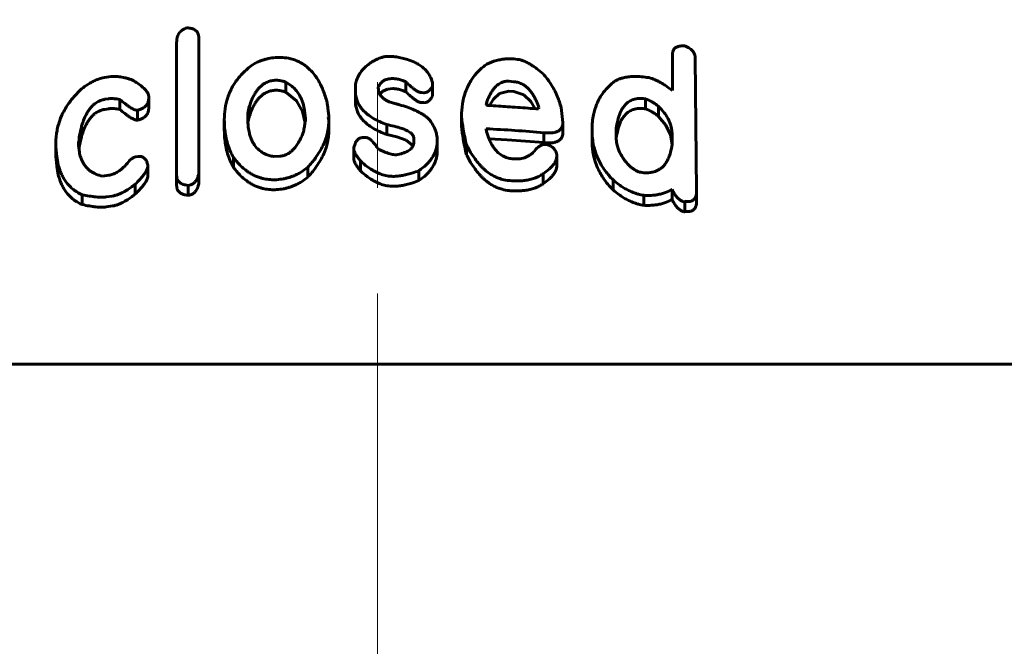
# Model space of a CAD drawing. Header units: millimetres. Extents: x -231 to 461, y -114 to 116.
# Tile 5 of 16: x -5.08 to 8.89, y 98.5 to 107.38. Entities that reach past the tile are written whole.
import ezdxf

# ---------------------------------------------------------------- set-up
doc = ezdxf.new("R2010")
doc.units = ezdxf.units.MM
doc.linetypes.add('K5LT_AXLED', pattern=[12, 7.5, -1.5, 1.5, -1.5])
doc.linetypes.add('K5LT_BASIC', pattern=[0])
doc.layers.add('Системный слой (1)', color=7, linetype='Continuous', true_color=0x6c6c6c)

# ---------------------------------------------------------------- blocks, each defined once
blk = doc.blocks.new('U1')
at = {"layer": 'Системный слой (1)', "color": 150, "linetype": 'K5LT_BASIC', "lineweight": 60, "true_color": 0x0080ff}
for p, q in [((0.033, 106.327), (0.077, 106.372)), ((0.077, 106.372), (0.143, 106.4)), ((0.143, 106.4), (0.22, 106.407))]:
    blk.add_line(p, q, dxfattribs=at)
blk = doc.blocks.new('U3')
at = {"layer": 'Системный слой (1)', "color": 150, "linetype": 'K5LT_BASIC', "lineweight": 60, "true_color": 0x0080ff}
for p, q in [((4.093, 105.888), (3.987, 106.012)), ((4.157, 105.752), (4.093, 105.888)), ((4.179, 105.614), (4.157, 105.752))]:
    blk.add_line(p, q, dxfattribs=at)
blk = doc.blocks.new('U4')
at = {"layer": 'Системный слой (1)', "color": 150, "linetype": 'K5LT_BASIC', "lineweight": 60, "true_color": 0x0080ff}
for p, q in [((1.733, 106.338), (1.647, 106.258)), ((1.864, 106.37), (1.733, 106.338)), ((1.647, 106.258), (1.589, 106.166))]:
    blk.add_line(p, q, dxfattribs=at)
blk = doc.blocks.new('U6')
at = {"layer": 'Системный слой (1)', "color": 150, "linetype": 'K5LT_BASIC', "lineweight": 60, "true_color": 0x0080ff}
for p, q in [((0.132, 105.755), (0.274, 105.723)), ((0.274, 105.723), (0.407, 105.676)), ((0.407, 105.676), (0.505, 105.598))]:
    blk.add_line(p, q, dxfattribs=at)
blk = doc.blocks.new('U8')
at = {"layer": 'Системный слой (1)', "color": 150, "linetype": 'K5LT_BASIC', "lineweight": 60, "true_color": 0x0080ff}
for p, q in [((3.387, 105.707), (3.386, 105.694)), ((3.388, 105.72), (3.387, 105.707)), ((3.393, 105.732), (3.388, 105.72))]:
    blk.add_line(p, q, dxfattribs=at)
blk = doc.blocks.new('U10')
at = {"layer": 'Системный слой (1)', "color": 150, "linetype": 'K5LT_BASIC', "lineweight": 60, "true_color": 0x0080ff}
for p, q in [((2.076, 106.317), (1.933, 106.364)), ((2.174, 106.226), (2.076, 106.317)), ((2.238, 106.122), (2.174, 106.226))]:
    blk.add_line(p, q, dxfattribs=at)
blk = doc.blocks.new('U15')
at = {"layer": 'Системный слой (1)', "color": 150, "linetype": 'K5LT_BASIC', "lineweight": 60, "true_color": 0x0080ff}
for p, q in [((-1.833, 105.949), (-1.838, 105.913)), ((-1.826, 105.984), (-1.833, 105.949)), ((-1.816, 106.019), (-1.826, 105.984))]:
    blk.add_line(p, q, dxfattribs=at)
blk = doc.blocks.new('U18')
at = {"layer": 'Системный слой (1)', "color": 150, "linetype": 'K5LT_BASIC', "lineweight": 60, "true_color": 0x0080ff}
for p, q in [((-1.151, 106.235), (-1.301, 106.358)), ((-1.066, 106.083), (-1.151, 106.235)), ((-1.028, 105.92), (-1.066, 106.083))]:
    blk.add_line(p, q, dxfattribs=at)
blk = doc.blocks.new('U19')
at = {"layer": 'Системный слой (1)', "color": 150, "linetype": 'K5LT_BASIC', "lineweight": 60, "true_color": 0x0080ff}
for p, q in [((1.842, 105.679), (1.583, 105.694)), ((2.101, 105.661), (1.842, 105.679)), ((2.36, 105.641), (2.101, 105.661))]:
    blk.add_line(p, q, dxfattribs=at)

msp = doc.modelspace()

# ---------------------------------------------------------------- linework, layer by layer
at = {"layer": 'Системный слой (1)', "color": 30, "linetype": 'K5LT_AXLED', "lineweight": 18, "true_color": 0xff8000}
msp.add_line((0, 115.5), (0, 81.5), dxfattribs=at)
at = {"layer": 'Системный слой (1)', "color": 150, "linetype": 'K5LT_BASIC', "lineweight": 60, "true_color": 0x0080ff}
for p, q in [((-2.849, 105.181), (-2.849, 107.06)), ((-2.535, 107.123), (-2.535, 105.199)), ((4.187, 106.394), (4.187, 106.901)), ((1.933, 106.827), (1.986, 106.822)), ((4.509, 106.84), (4.528, 104.96)), ((-3.874, 106.563), (-3.779, 106.579)), ((-1.301, 106.358), (-1.301, 106.499)), ((-0.313, 106.374), (-0.313, 106.47)), ((0.403, 106.362), (0.403, 106.503)), ((0.779, 106.494), (0.779, 106.441)), ((1.864, 106.511), (1.933, 106.505)), ((-0.313, 106.233), (-0.313, 106.374)), ((0.012, 106.427), (0.012, 106.411)), ((0.656, 106.349), (0.63, 106.35)), ((0.779, 106.3), (0.779, 106.441)), ((1.864, 106.37), (1.933, 106.364)), ((4.179, 106.378), (4.187, 106.394)), ((-3.813, 106.263), (-3.866, 106.255)), ((-3.656, 106.112), (-3.656, 106.254)), ((-3.246, 106.295), (-3.246, 106.269)), ((-3.246, 106.127), (-3.246, 106.269)), ((0.656, 106.208), (0.63, 106.208)), ((1.541, 106.178), (1.549, 106.22)), ((1.549, 106.173), (1.549, 106.22)), ((3.803, 106.12), (3.803, 106.262)), ((-3.813, 106.122), (-3.866, 106.113)), ((-3.403, 105.96), (-3.403, 106.101)), ((-1.816, 106.019), (-1.816, 106.16)), ((2.29, 106.134), (2.282, 106.119)), ((2.604, 106.139), (2.631, 105.927)), ((3.987, 106.012), (3.987, 106.153)), ((-2.173, 105.824), (-2.173, 105.966)), ((-1.841, 105.993), (-1.841, 105.993)), ((-0.699, 106.001), (-0.69, 105.958)), ((-0.69, 105.958), (-0.69, 106.009)), ((-0.69, 105.817), (-0.69, 105.958)), ((0.132, 105.755), (0.132, 105.896)), ((1.192, 105.873), (1.192, 106.014)), ((2.631, 105.786), (2.631, 105.927)), ((1.541, 105.838), (1.541, 105.83)), ((2.36, 105.641), (2.36, 105.782)), ((3.044, 105.808), (3.044, 105.834)), ((3.044, 105.667), (3.044, 105.808)), ((3.385, 105.729), (3.385, 105.779)), ((3.393, 105.732), (3.393, 105.873)), ((4.179, 105.751), (4.179, 105.614)), ((-4.562, 105.494), (-4.562, 105.635)), ((-4.24, 105.641), (-4.24, 105.641)), ((-4.232, 105.571), (-4.232, 105.713)), ((-0.207, 105.712), (-0.164, 105.713)), ((0.516, 105.655), (0.516, 105.699)), ((0.848, 105.531), (0.848, 105.672)), ((1.262, 105.47), (1.262, 105.611)), ((2.37, 105.615), (2.413, 105.611)), ((3.385, 105.729), (3.385, 105.729)), ((-0.337, 105.421), (-0.337, 105.562)), ((2.543, 105.468), (2.543, 105.451)), ((-3.43, 105.441), (-3.395, 105.446)), ((-2.042, 105.289), (-2.042, 105.43)), ((-1.387, 105.449), (-1.475, 105.444)), ((-0.241, 105.24), (-0.241, 105.381)), ((2.543, 105.31), (2.543, 105.451)), ((-3.256, 105.175), (-3.256, 105.317)), ((-2.535, 105.057), (-2.535, 105.199)), ((-0.987, 105.152), (-0.987, 105.293)), ((0.587, 105.102), (0.587, 105.243)), ((2.351, 105.059), (2.351, 105.2)), ((-3.901, 105.165), (-3.813, 105.179)), ((-3.438, 104.91), (-3.438, 105.051)), ((-2.849, 105.04), (-2.849, 105.181)), ((3.342, 104.971), (3.342, 105.112)), ((-2.684, 104.894), (-2.684, 105.035)), ((4.179, 104.837), (4.179, 104.978)), ((4.528, 104.819), (4.528, 104.96)), ((-4.189, 104.762), (-4.189, 104.903)), ((-3.76, 104.884), (-3.848, 104.871)), ((3.777, 104.753), (3.777, 104.895)), ((4.362, 104.667), (4.362, 104.809)), ((-3.76, 104.743), (-3.848, 104.73)), ((-27.5, 102.5), (27.5, 102.5))]:
    msp.add_line(p, q, dxfattribs=at)
msp.add_arc((-4.543, 105.571), 0.311, 353.6471, 359.9964, dxfattribs=at)
for points, knots in [([(-2.7, 107.268), (-2.712, 107.265), (-2.729, 107.259), (-2.75, 107.249), (-2.768, 107.239), (-2.788, 107.223), (-2.809, 107.202), (-2.825, 107.175), (-2.837, 107.148), (-2.843, 107.124), (-2.848, 107.094), (-2.849, 107.074), (-2.849, 107.06)], [0, 0, 0, 0, 1.358897, 2.023749, 2.839894, 3.882622, 5.223402, 6.817403, 8.322351, 9.666934, 10.756035, 13, 13, 13, 13]), ([(-2.535, 107.123), (-2.535, 107.136), (-2.537, 107.155), (-2.544, 107.181), (-2.553, 107.202), (-2.568, 107.223), (-2.59, 107.241), (-2.617, 107.254), (-2.653, 107.264), (-2.681, 107.267), (-2.7, 107.268)], [0, 0, 0, 0, 2.005634, 2.963157, 4.094934, 5.34861, 6.666509, 7.845809, 8.939602, 11, 11, 11, 11]), ([(4.362, 107.013), (4.349, 107.014), (4.326, 107.014), (4.294, 107.011), (4.267, 107.006), (4.244, 106.997), (4.225, 106.986), (4.212, 106.974), (4.201, 106.959), (4.193, 106.943), (4.188, 106.923), (4.187, 106.909), (4.187, 106.901)], [0, 0, 0, 0, 1.845736, 3.106003, 4.502726, 5.793369, 6.926838, 7.979509, 9.03164, 10.226121, 11.334464, 13, 13, 13, 13]), ([(4.509, 106.84), (4.509, 106.854), (4.507, 106.876), (4.497, 106.901), (4.488, 106.917), (4.477, 106.934), (4.459, 106.955), (4.422, 106.984), (4.387, 107.002), (4.362, 107.013)], [0, 0, 0, 0, 2.115043, 3.160428, 3.727427, 4.586807, 5.750471, 7.114526, 10, 10, 10, 10]), ([(0.228, 106.863), (0.212, 106.864), (0.187, 106.864), (0.155, 106.864), (0.133, 106.863), (0.108, 106.86), (0.091, 106.858), (0.081, 106.856)], [0, 0, 0, 0, 2.693076, 3.905545, 5.206207, 6.35157, 8, 8, 8, 8]), ([(0.779, 106.494), (0.772, 106.525), (0.753, 106.575), (0.715, 106.634), (0.678, 106.677), (0.635, 106.715), (0.582, 106.751), (0.513, 106.787), (0.411, 106.826), (0.309, 106.85), (0.241, 106.861), (0.228, 106.863)], [0, 0, 0, 0, 1.947059, 3.237595, 4.027943, 5.119801, 6.258666, 7.260794, 8.903402, 11.39347, 12, 12, 12, 12]), ([(-1.771, 106.746), (-1.823, 106.707), (-1.901, 106.64), (-1.976, 106.553), (-2.022, 106.49), (-2.059, 106.43), (-2.095, 106.358), (-2.155, 106.202), (-2.173, 106.07), (-2.173, 105.966)], [0, 0, 0, 0, 1.852839, 3.023743, 3.56165, 4.326802, 5.306302, 6.256576, 10, 10, 10, 10]), ([(-1.449, 106.847), (-1.481, 106.845), (-1.528, 106.838), (-1.59, 106.823), (-1.669, 106.798), (-1.729, 106.77), (-1.771, 106.746)], [0, 0, 0, 0, 1.939784, 2.830615, 3.848867, 7, 7, 7, 7]), ([(-0.716, 106.218), (-0.732, 106.275), (-0.759, 106.359), (-0.811, 106.472), (-0.855, 106.549), (-0.909, 106.625), (-0.968, 106.688), (-1.03, 106.739), (-1.084, 106.773), (-1.135, 106.798), (-1.194, 106.821), (-1.273, 106.841), (-1.361, 106.85), (-1.423, 106.849), (-1.449, 106.847)], [0, 0, 0, 0, 2.927225, 4.263986, 5.891371, 7.066975, 8.556075, 9.662103, 10.44288, 11.114566, 11.892716, 12.82025, 14.107549, 15, 15, 15, 15]), ([(-0.129, 106.75), (-0.153, 106.732), (-0.189, 106.701), (-0.226, 106.659), (-0.25, 106.624), (-0.272, 106.587), (-0.295, 106.536), (-0.307, 106.495), (-0.313, 106.47)], [0, 0, 0, 0, 2.101455, 3.404582, 4.306974, 5.452164, 6.809907, 9, 9, 9, 9]), ([(0.081, 106.856), (0.056, 106.848), (0.015, 106.833), (-0.038, 106.808), (-0.085, 106.782), (-0.114, 106.762), (-0.129, 106.75)], [0, 0, 0, 0, 2.217258, 3.718808, 5.158057, 7, 7, 7, 7]), ([(1.523, 106.735), (1.479, 106.7), (1.406, 106.632), (1.331, 106.532), (1.29, 106.457), (1.24, 106.349), (1.201, 106.206), (1.192, 106.073), (1.192, 106.014)], [0, 0, 0, 0, 1.63906, 3.023557, 3.953291, 4.420922, 6.976089, 9, 9, 9, 9]), ([(1.933, 106.827), (1.901, 106.829), (1.851, 106.83), (1.781, 106.825), (1.719, 106.814), (1.627, 106.789), (1.563, 106.758), (1.523, 106.735)], [0, 0, 0, 0, 1.745229, 2.634319, 3.806046, 5.168928, 8, 8, 8, 8]), ([(2.351, 106.616), (2.321, 106.641), (2.274, 106.679), (2.21, 106.725), (2.17, 106.75), (2.137, 106.769), (2.109, 106.784), (2.073, 106.8), (2.033, 106.815), (2.001, 106.821), (1.986, 106.822)], [0, 0, 0, 0, 3.256215, 4.944034, 6.257283, 6.991767, 7.882063, 8.665154, 9.943739, 11, 11, 11, 11]), ([(2.604, 106.139), (2.591, 106.192), (2.563, 106.277), (2.509, 106.39), (2.446, 106.497), (2.39, 106.571), (2.351, 106.616)], [0, 0, 0, 0, 2.266201, 3.597609, 4.876693, 7, 7, 7, 7]), ([(-3.874, 106.563), (-3.902, 106.559), (-3.953, 106.546), (-4.009, 106.522), (-4.06, 106.497), (-4.121, 106.461), (-4.169, 106.426), (-4.197, 106.404)], [0, 0, 0, 0, 1.761515, 3.275762, 3.914316, 5.538419, 8, 8, 8, 8]), ([(-3.456, 106.516), (-3.482, 106.529), (-3.523, 106.545), (-3.581, 106.561), (-3.637, 106.573), (-3.702, 106.58), (-3.754, 106.58), (-3.779, 106.579)], [0, 0, 0, 0, 2.276212, 3.385465, 4.427765, 6.326566, 8, 8, 8, 8]), ([(-3.246, 106.295), (-3.246, 106.308), (-3.253, 106.335), (-3.274, 106.37), (-3.3, 106.4), (-3.336, 106.434), (-3.387, 106.473), (-3.432, 106.502), (-3.456, 106.516)], [0, 0, 0, 0, 1.243393, 2.649303, 3.71506, 4.731905, 6.811683, 9, 9, 9, 9]), ([(-1.457, 106.525), (-1.477, 106.524), (-1.508, 106.519), (-1.548, 106.507), (-1.58, 106.493), (-1.614, 106.474), (-1.65, 106.446), (-1.684, 106.413), (-1.719, 106.368), (-1.752, 106.316), (-1.787, 106.244), (-1.806, 106.191), (-1.816, 106.16)], [0, 0, 0, 0, 1.194455, 1.834319, 2.532417, 3.363435, 4.398546, 5.577266, 6.744721, 8.54203, 10.325285, 13, 13, 13, 13]), ([(-1.301, 106.499), (-1.317, 106.505), (-1.344, 106.513), (-1.396, 106.524), (-1.432, 106.526), (-1.457, 106.525)], [0, 0, 0, 0, 1.975482, 3.278358, 6, 6, 6, 6]), ([(-1.022, 105.946), (-1.022, 105.998), (-1.028, 106.083), (-1.049, 106.178), (-1.07, 106.237), (-1.089, 106.281), (-1.118, 106.334), (-1.158, 106.388), (-1.219, 106.448), (-1.27, 106.482), (-1.301, 106.499)], [0, 0, 0, 0, 2.819732, 4.525677, 5.216055, 6.116585, 6.989777, 8.283507, 9.474028, 11, 11, 11, 11]), ([(0.012, 106.427), (0.02, 106.449), (0.035, 106.477), (0.064, 106.503), (0.08, 106.515), (0.098, 106.526), (0.121, 106.535), (0.148, 106.543), (0.182, 106.548), (0.207, 106.549), (0.22, 106.549)], [0, 0, 0, 0, 3.623495, 4.522698, 5.291608, 6.204014, 7.199877, 8.171581, 9.534701, 11, 11, 11, 11]), ([(0.22, 106.549), (0.237, 106.549), (0.263, 106.547), (0.299, 106.54), (0.327, 106.533), (0.363, 106.521), (0.388, 106.511), (0.403, 106.503)], [0, 0, 0, 0, 2.119986, 3.146264, 4.471427, 5.776203, 8, 8, 8, 8]), ([(0.403, 106.503), (0.424, 106.483), (0.455, 106.454), (0.498, 106.417), (0.524, 106.397), (0.547, 106.382), (0.564, 106.372), (0.583, 106.362), (0.606, 106.353), (0.622, 106.35), (0.63, 106.35)], [0, 0, 0, 0, 3.798215, 5.218938, 6.867025, 7.800981, 8.392408, 9.223598, 10.198028, 11, 11, 11, 11]), ([(1.864, 106.511), (1.853, 106.512), (1.836, 106.512), (1.814, 106.51), (1.795, 106.506), (1.773, 106.499), (1.747, 106.488), (1.718, 106.471), (1.69, 106.448), (1.662, 106.419), (1.634, 106.383), (1.603, 106.335), (1.575, 106.28), (1.557, 106.239), (1.549, 106.22)], [0, 0, 0, 0, 0.873735, 1.287526, 1.797279, 2.430592, 3.237186, 4.279882, 5.490803, 6.7267, 8.331166, 10.161004, 12.720178, 15, 15, 15, 15]), ([(2.29, 106.134), (2.28, 106.166), (2.262, 106.214), (2.233, 106.276), (2.206, 106.324), (2.179, 106.363), (2.148, 106.399), (2.117, 106.429), (2.081, 106.456), (2.047, 106.475), (2.016, 106.488), (1.978, 106.5), (1.95, 106.504), (1.933, 106.505)], [0, 0, 0, 0, 2.889428, 4.366691, 5.821064, 7.400129, 8.219183, 9.514937, 10.675709, 11.429933, 12.235722, 12.888578, 14, 14, 14, 14]), ([(3.359, 106.508), (3.314, 106.473), (3.249, 106.411), (3.178, 106.317), (3.136, 106.245), (3.095, 106.153), (3.055, 106.021), (3.044, 105.902), (3.044, 105.834)], [0, 0, 0, 0, 1.794439, 2.945895, 4.022948, 4.684904, 6.528682, 9, 9, 9, 9]), ([(3.848, 106.563), (3.814, 106.568), (3.75, 106.577), (3.679, 106.58), (3.617, 106.579), (3.559, 106.575), (3.492, 106.563), (3.442, 106.548), (3.399, 106.53), (3.374, 106.517), (3.359, 106.508)], [0, 0, 0, 0, 2.186227, 3.980187, 4.513401, 6.143444, 7.708086, 8.941373, 9.693252, 11, 11, 11, 11]), ([(4.179, 106.378), (4.148, 106.405), (4.1, 106.443), (4.031, 106.485), (3.984, 106.51), (3.925, 106.538), (3.88, 106.554), (3.848, 106.563)], [0, 0, 0, 0, 2.751375, 4.015403, 5.126022, 6.04958, 8, 8, 8, 8]), ([(-4.197, 106.404), (-4.232, 106.372), (-4.301, 106.302), (-4.381, 106.2), (-4.441, 106.104), (-4.49, 106.006), (-4.525, 105.909), (-4.555, 105.78), (-4.562, 105.695), (-4.562, 105.635)], [0, 0, 0, 0, 1.424192, 3.039196, 4.133439, 5.192268, 6.789675, 7.763975, 10, 10, 10, 10]), ([(-1.457, 106.383), (-1.477, 106.382), (-1.508, 106.377), (-1.548, 106.365), (-1.58, 106.352), (-1.614, 106.332), (-1.65, 106.305), (-1.684, 106.271), (-1.719, 106.227), (-1.752, 106.174), (-1.787, 106.102), (-1.806, 106.05), (-1.816, 106.019)], [0, 0, 0, 0, 1.194455, 1.834319, 2.532417, 3.363435, 4.398546, 5.577266, 6.744721, 8.54203, 10.325285, 13, 13, 13, 13]), ([(-1.301, 106.358), (-1.317, 106.363), (-1.344, 106.371), (-1.396, 106.382), (-1.432, 106.385), (-1.457, 106.383)], [0, 0, 0, 0, 1.975482, 3.278358, 6, 6, 6, 6]), ([(-0.313, 106.374), (-0.313, 106.34), (-0.306, 106.282), (-0.278, 106.206), (-0.242, 106.144), (-0.196, 106.09), (-0.137, 106.037), (-0.035, 105.967), (0.063, 105.922), (0.132, 105.896)], [0, 0, 0, 0, 1.693573, 2.881985, 3.885498, 5.013153, 5.991926, 7.239635, 10, 10, 10, 10]), ([(0.263, 106.191), (0.241, 106.197), (0.208, 106.206), (0.163, 106.222), (0.126, 106.24), (0.087, 106.264), (0.053, 106.295), (0.03, 106.329), (0.015, 106.368), (0.012, 106.395), (0.012, 106.411)], [0, 0, 0, 0, 1.805406, 2.687793, 3.829096, 5.183881, 6.70004, 8.073085, 9.241199, 11, 11, 11, 11]), ([(0.22, 106.407), (0.237, 106.407), (0.263, 106.405), (0.299, 106.399), (0.327, 106.391), (0.363, 106.38), (0.388, 106.369), (0.403, 106.362)], [0, 0, 0, 0, 2.119986, 3.146264, 4.471427, 5.776203, 8, 8, 8, 8]), ([(0.403, 106.362), (0.424, 106.341), (0.455, 106.312), (0.498, 106.276), (0.524, 106.256), (0.547, 106.241), (0.564, 106.23), (0.583, 106.22), (0.606, 106.212), (0.622, 106.208), (0.63, 106.208)], [0, 0, 0, 0, 3.798215, 5.218938, 6.867025, 7.800981, 8.392408, 9.223598, 10.198028, 11, 11, 11, 11]), ([(0.656, 106.349), (0.66, 106.349), (0.667, 106.349), (0.678, 106.351), (0.69, 106.354), (0.703, 106.359), (0.717, 106.367), (0.733, 106.38), (0.748, 106.396), (0.764, 106.416), (0.774, 106.432), (0.779, 106.441)], [0, 0, 0, 0, 0.643284, 1.323599, 2.091693, 3.006204, 4.170276, 5.673019, 7.519428, 9.274374, 12, 12, 12, 12]), ([(-4.232, 105.713), (-4.225, 105.756), (-4.212, 105.819), (-4.187, 105.908), (-4.165, 105.971), (-4.138, 106.03), (-4.111, 106.08), (-4.078, 106.127), (-4.042, 106.166), (-4.007, 106.196), (-3.977, 106.216), (-3.947, 106.231), (-3.911, 106.245), (-3.882, 106.252), (-3.866, 106.255)], [0, 0, 0, 0, 3.176372, 4.656782, 6.478708, 7.806449, 9.090401, 10.242606, 11.489321, 12.337466, 12.963301, 13.480228, 14.159833, 15, 15, 15, 15]), ([(-3.813, 106.263), (-3.805, 106.265), (-3.786, 106.266), (-3.759, 106.266), (-3.73, 106.264), (-3.696, 106.261), (-3.67, 106.256), (-3.656, 106.254)], [0, 0, 0, 0, 1.280331, 2.852566, 3.893791, 5.770327, 8, 8, 8, 8]), ([(-3.656, 106.254), (-3.633, 106.234), (-3.598, 106.206), (-3.549, 106.169), (-3.517, 106.147), (-3.489, 106.13), (-3.47, 106.12), (-3.456, 106.113), (-3.445, 106.108), (-3.433, 106.104), (-3.419, 106.101), (-3.409, 106.1), (-3.403, 106.101)], [0, 0, 0, 0, 4.243722, 6.093906, 8.190022, 9.382924, 10.42084, 10.855374, 11.36846, 11.910512, 12.33677, 13, 13, 13, 13]), ([(-3.403, 106.101), (-3.388, 106.105), (-3.358, 106.115), (-3.322, 106.133), (-3.295, 106.153), (-3.277, 106.172), (-3.26, 106.198), (-3.249, 106.23), (-3.246, 106.256), (-3.246, 106.269)], [0, 0, 0, 0, 1.611866, 3.218605, 4.212773, 5.375535, 6.380831, 8.110097, 10, 10, 10, 10]), ([(-0.69, 106.009), (-0.69, 106.011), (-0.69, 106.02), (-0.692, 106.035), (-0.695, 106.057), (-0.698, 106.085), (-0.705, 106.14), (-0.712, 106.186), (-0.716, 106.218)], [0, 0, 0, 0, 0.279651, 1.083938, 1.948459, 3.106408, 4.764763, 9, 9, 9, 9]), ([(-0.313, 106.233), (-0.313, 106.199), (-0.306, 106.14), (-0.278, 106.064), (-0.242, 106.002), (-0.196, 105.948), (-0.137, 105.895), (-0.035, 105.825), (0.063, 105.781), (0.132, 105.755)], [0, 0, 0, 0, 1.693573, 2.881985, 3.885498, 5.013153, 5.991926, 7.239635, 10, 10, 10, 10]), ([(0.769, 105.919), (0.757, 105.942), (0.729, 105.977), (0.682, 106.015), (0.641, 106.043), (0.59, 106.072), (0.517, 106.107), (0.421, 106.144), (0.333, 106.172), (0.279, 106.187), (0.263, 106.191)], [0, 0, 0, 0, 1.756318, 2.795095, 3.599392, 4.630127, 6.127146, 8.035, 10.114924, 11, 11, 11, 11]), ([(0.656, 106.208), (0.66, 106.207), (0.667, 106.208), (0.678, 106.209), (0.69, 106.212), (0.703, 106.217), (0.717, 106.226), (0.733, 106.238), (0.748, 106.254), (0.764, 106.275), (0.774, 106.29), (0.779, 106.3)], [0, 0, 0, 0, 0.643284, 1.323599, 2.091693, 3.006204, 4.170276, 5.673019, 7.519428, 9.274374, 12, 12, 12, 12]), ([(1.541, 106.178), (1.544, 106.176), (1.549, 106.174), (1.555, 106.171), (1.561, 106.169), (1.565, 106.168), (1.568, 106.168)], [0, 0, 0, 0, 2.593711, 3.987348, 5.279408, 7, 7, 7, 7]), ([(1.568, 106.168), (1.618, 106.165), (1.71, 106.159), (1.851, 106.15), (2.039, 106.137), (2.185, 106.126), (2.282, 106.119)], [0, 0, 0, 0, 1.47709, 2.710916, 4.13473, 7, 7, 7, 7]), ([(3.393, 105.873), (3.399, 105.91), (3.409, 105.965), (3.432, 106.039), (3.453, 106.088), (3.481, 106.137), (3.509, 106.173), (3.537, 106.2), (3.559, 106.217), (3.584, 106.233), (3.615, 106.248), (3.649, 106.259), (3.69, 106.266), (3.742, 106.269), (3.781, 106.265), (3.803, 106.262)], [0, 0, 0, 0, 3.210855, 4.664612, 6.425207, 7.683478, 9.252375, 9.986283, 10.587667, 11.347786, 12.070851, 12.899225, 13.681102, 14.684784, 16, 16, 16, 16]), ([(3.987, 106.153), (3.972, 106.168), (3.943, 106.19), (3.882, 106.228), (3.836, 106.249), (3.803, 106.262)], [0, 0, 0, 0, 1.898978, 3.171395, 6, 6, 6, 6]), ([(-4.232, 105.571), (-4.225, 105.614), (-4.212, 105.678), (-4.187, 105.767), (-4.165, 105.829), (-4.138, 105.889), (-4.111, 105.938), (-4.078, 105.985), (-4.042, 106.025), (-4.007, 106.055), (-3.977, 106.074), (-3.947, 106.09), (-3.911, 106.104), (-3.882, 106.111), (-3.866, 106.113)], [0, 0, 0, 0, 3.176372, 4.656782, 6.478708, 7.806449, 9.090401, 10.242606, 11.489321, 12.337466, 12.963301, 13.480228, 14.159833, 15, 15, 15, 15]), ([(-3.813, 106.122), (-3.805, 106.123), (-3.786, 106.125), (-3.759, 106.125), (-3.73, 106.123), (-3.696, 106.119), (-3.67, 106.115), (-3.656, 106.112)], [0, 0, 0, 0, 1.280331, 2.852566, 3.893791, 5.770327, 8, 8, 8, 8]), ([(-3.656, 106.112), (-3.633, 106.093), (-3.598, 106.064), (-3.549, 106.028), (-3.517, 106.006), (-3.489, 105.988), (-3.47, 105.978), (-3.456, 105.972), (-3.445, 105.967), (-3.433, 105.963), (-3.419, 105.96), (-3.409, 105.959), (-3.403, 105.96)], [0, 0, 0, 0, 4.243722, 6.093906, 8.190022, 9.382924, 10.42084, 10.855374, 11.36846, 11.910512, 12.33677, 13, 13, 13, 13]), ([(-3.403, 105.96), (-3.388, 105.964), (-3.358, 105.973), (-3.322, 105.991), (-3.295, 106.012), (-3.277, 106.031), (-3.26, 106.056), (-3.249, 106.089), (-3.246, 106.114), (-3.246, 106.127)], [0, 0, 0, 0, 1.611866, 3.218605, 4.212773, 5.375535, 6.380831, 8.110097, 10, 10, 10, 10]), ([(-1.816, 106.16), (-1.821, 106.145), (-1.828, 106.122), (-1.834, 106.088), (-1.839, 106.048), (-1.841, 106.015), (-1.841, 105.993)], [0, 0, 0, 0, 1.895078, 2.974424, 4.228318, 7, 7, 7, 7]), ([(3.393, 105.732), (3.399, 105.769), (3.409, 105.824), (3.432, 105.897), (3.453, 105.947), (3.481, 105.996), (3.509, 106.032), (3.537, 106.058), (3.559, 106.076), (3.584, 106.092), (3.615, 106.106), (3.649, 106.117), (3.69, 106.125), (3.742, 106.127), (3.781, 106.124), (3.803, 106.12)], [0, 0, 0, 0, 3.210855, 4.664612, 6.425207, 7.683478, 9.252375, 9.986283, 10.587667, 11.347786, 12.070851, 12.899225, 13.681102, 14.684784, 16, 16, 16, 16]), ([(3.987, 106.012), (3.972, 106.026), (3.943, 106.049), (3.882, 106.086), (3.836, 106.107), (3.803, 106.12)], [0, 0, 0, 0, 1.898978, 3.171395, 6, 6, 6, 6]), ([(4.179, 105.751), (4.179, 105.78), (4.175, 105.824), (4.16, 105.889), (4.14, 105.946), (4.109, 106.006), (4.061, 106.077), (4.017, 106.125), (3.987, 106.153)], [0, 0, 0, 0, 1.86675, 2.831511, 4.190437, 5.516818, 6.811417, 9, 9, 9, 9]), ([(-2.173, 105.966), (-2.173, 105.919), (-2.169, 105.84), (-2.153, 105.727), (-2.121, 105.593), (-2.079, 105.493), (-2.042, 105.43)], [0, 0, 0, 0, 1.792247, 2.985691, 4.372689, 7, 7, 7, 7]), ([(-1.841, 105.993), (-1.841, 105.949), (-1.837, 105.875), (-1.821, 105.785), (-1.805, 105.73), (-1.791, 105.692), (-1.776, 105.659), (-1.749, 105.61), (-1.716, 105.568), (-1.677, 105.533), (-1.652, 105.513), (-1.622, 105.494), (-1.585, 105.476), (-1.537, 105.458), (-1.497, 105.448), (-1.475, 105.444)], [0, 0, 0, 0, 3.21316, 5.337662, 6.618415, 7.310977, 8.190187, 9.16489, 11.199746, 11.738153, 12.459192, 13.178417, 13.816991, 14.846711, 16, 16, 16, 16]), ([(-1.048, 105.796), (-1.045, 105.82), (-1.04, 105.854), (-1.033, 105.895), (-1.029, 105.917), (-1.026, 105.93), (-1.024, 105.939), (-1.023, 105.944), (-1.022, 105.946)], [0, 0, 0, 0, 4.273677, 6.127463, 7.381918, 8.168077, 8.557109, 9, 9, 9, 9]), ([(-0.987, 105.293), (-0.948, 105.336), (-0.889, 105.408), (-0.819, 105.513), (-0.771, 105.602), (-0.737, 105.686), (-0.71, 105.773), (-0.693, 105.862), (-0.69, 105.927), (-0.69, 105.958)], [0, 0, 0, 0, 2.160206, 3.504099, 4.883557, 6.189518, 7.217825, 8.675147, 10, 10, 10, 10]), ([(-0.699, 106.001), (-0.698, 106.001), (-0.696, 106.001), (-0.694, 106.002), (-0.693, 106.002), (-0.692, 106.003), (-0.691, 106.004), (-0.69, 106.006), (-0.69, 106.008), (-0.69, 106.009)], [0, 0, 0, 0, 2.222276, 2.917284, 4.189661, 4.806257, 5.554622, 7.533878, 10, 10, 10, 10]), ([(0.132, 105.896), (0.167, 105.89), (0.223, 105.879), (0.288, 105.861), (0.33, 105.848), (0.362, 105.837), (0.39, 105.825), (0.416, 105.813), (0.442, 105.799), (0.465, 105.784), (0.484, 105.768), (0.497, 105.753), (0.507, 105.737), (0.514, 105.719), (0.516, 105.707), (0.516, 105.699)], [0, 0, 0, 0, 3.445764, 5.490288, 6.642857, 7.779155, 8.818863, 9.793142, 10.700184, 11.948242, 12.699621, 13.529338, 14.334879, 14.969877, 16, 16, 16, 16]), ([(0.848, 105.672), (0.848, 105.701), (0.843, 105.747), (0.825, 105.81), (0.802, 105.864), (0.782, 105.9), (0.769, 105.919)], [0, 0, 0, 0, 2.362246, 3.859723, 5.245489, 7, 7, 7, 7]), ([(1.192, 106.014), (1.198, 105.954), (1.216, 105.819), (1.244, 105.685), (1.262, 105.611)], [0, 0, 0, 0, 2.243007, 5, 5, 5, 5]), ([(2.36, 105.782), (2.389, 105.779), (2.436, 105.777), (2.486, 105.782), (2.521, 105.788), (2.547, 105.796), (2.574, 105.81), (2.592, 105.825), (2.606, 105.84), (2.624, 105.869), (2.63, 105.898), (2.631, 105.922), (2.631, 105.927)], [0, 0, 0, 0, 2.813663, 4.422036, 4.849795, 6.285149, 7.184919, 8.103906, 8.994785, 9.787215, 12.354099, 13, 13, 13, 13]), ([(-2.173, 105.824), (-2.173, 105.777), (-2.169, 105.699), (-2.153, 105.585), (-2.121, 105.451), (-2.079, 105.351), (-2.042, 105.289)], [0, 0, 0, 0, 1.792247, 2.985691, 4.372689, 7, 7, 7, 7]), ([(-1.387, 105.449), (-1.375, 105.45), (-1.358, 105.452), (-1.334, 105.458), (-1.313, 105.464), (-1.289, 105.474), (-1.26, 105.489), (-1.229, 105.512), (-1.197, 105.54), (-1.162, 105.58), (-1.127, 105.631), (-1.086, 105.705), (-1.061, 105.762), (-1.048, 105.796)], [0, 0, 0, 0, 0.803834, 1.194814, 1.68531, 2.286253, 3.053909, 4.063479, 5.25281, 6.466633, 8.439758, 10.595316, 14, 14, 14, 14]), ([(-0.987, 105.152), (-0.948, 105.195), (-0.889, 105.267), (-0.819, 105.371), (-0.771, 105.46), (-0.737, 105.544), (-0.71, 105.632), (-0.693, 105.72), (-0.69, 105.785), (-0.69, 105.817)], [0, 0, 0, 0, 2.160206, 3.504099, 4.883557, 6.189518, 7.217825, 8.675147, 10, 10, 10, 10]), ([(1.192, 105.873), (1.198, 105.812), (1.216, 105.678), (1.244, 105.544), (1.262, 105.47)], [0, 0, 0, 0, 2.243007, 5, 5, 5, 5]), ([(1.541, 105.83), (1.55, 105.79), (1.568, 105.73), (1.6, 105.653), (1.626, 105.605), (1.652, 105.566), (1.675, 105.537), (1.708, 105.501), (1.745, 105.471), (1.789, 105.447), (1.823, 105.432), (1.868, 105.419), (1.903, 105.413), (1.925, 105.412)], [0, 0, 0, 0, 3.187112, 4.849289, 6.328363, 7.227071, 8.226896, 8.92902, 10.560807, 11.305734, 12.036585, 12.745889, 14, 14, 14, 14]), ([(2.36, 105.641), (2.389, 105.638), (2.436, 105.635), (2.486, 105.64), (2.521, 105.647), (2.547, 105.655), (2.574, 105.669), (2.592, 105.683), (2.606, 105.699), (2.624, 105.727), (2.63, 105.757), (2.631, 105.781), (2.631, 105.786)], [0, 0, 0, 0, 2.813663, 4.422036, 4.849795, 6.285149, 7.184919, 8.103906, 8.994785, 9.787215, 12.354099, 13, 13, 13, 13]), ([(3.044, 105.808), (3.044, 105.763), (3.049, 105.684), (3.073, 105.56), (3.112, 105.444), (3.168, 105.333), (3.241, 105.223), (3.302, 105.152), (3.342, 105.112)], [0, 0, 0, 0, 1.68545, 2.943206, 4.6151, 6.061102, 7.231538, 9, 9, 9, 9]), ([(3.393, 105.873), (3.392, 105.873), (3.391, 105.872), (3.391, 105.871), (3.39, 105.869), (3.389, 105.866), (3.388, 105.86), (3.387, 105.852), (3.386, 105.836), (3.385, 105.811), (3.385, 105.791), (3.385, 105.779)], [0, 0, 0, 0, 0.27605, 0.394168, 0.631341, 0.979554, 1.647989, 2.7254, 4.34245, 7.640703, 12, 12, 12, 12]), ([(-4.562, 105.635), (-4.562, 105.572), (-4.557, 105.468), (-4.534, 105.341), (-4.511, 105.266), (-4.491, 105.212), (-4.468, 105.163), (-4.427, 105.091), (-4.37, 105.022), (-4.287, 104.953), (-4.228, 104.921), (-4.189, 104.903)], [0, 0, 0, 0, 2.717569, 4.491055, 5.556164, 6.135703, 6.927162, 7.892104, 9.611121, 10.514947, 12, 12, 12, 12]), ([(-4.24, 105.641), (-4.24, 105.596), (-4.235, 105.525), (-4.216, 105.447), (-4.199, 105.399), (-4.182, 105.363), (-4.159, 105.324), (-4.13, 105.288), (-4.098, 105.257), (-4.064, 105.231), (-4.03, 105.211), (-3.978, 105.186), (-3.934, 105.172), (-3.901, 105.165)], [0, 0, 0, 0, 3.177249, 5.03625, 5.765111, 6.763968, 7.828249, 8.879144, 9.839677, 10.715446, 11.50042, 12.205191, 14, 14, 14, 14]), ([(-0.207, 105.712), (-0.214, 105.712), (-0.225, 105.711), (-0.24, 105.707), (-0.252, 105.703), (-0.266, 105.695), (-0.28, 105.684), (-0.294, 105.668), (-0.305, 105.651), (-0.315, 105.632), (-0.327, 105.602), (-0.334, 105.578), (-0.337, 105.562)], [0, 0, 0, 0, 1.028459, 1.614811, 2.27851, 3.082287, 4.109073, 5.360926, 6.752573, 7.951256, 9.667473, 13, 13, 13, 13]), ([(0.002, 105.564), (-0.011, 105.584), (-0.031, 105.611), (-0.06, 105.646), (-0.077, 105.663), (-0.094, 105.679), (-0.106, 105.689), (-0.119, 105.698), (-0.129, 105.704), (-0.138, 105.708), (-0.15, 105.711), (-0.158, 105.713), (-0.164, 105.713)], [0, 0, 0, 0, 4.378169, 6.020186, 8.029968, 8.674462, 10.015814, 10.709305, 11.202507, 11.76431, 12.229802, 13, 13, 13, 13]), ([(0.516, 105.655), (0.516, 105.641), (0.513, 105.616), (0.5, 105.587), (0.486, 105.566), (0.47, 105.549), (0.447, 105.53), (0.418, 105.513), (0.38, 105.497), (0.323, 105.48), (0.276, 105.471), (0.246, 105.467)], [0, 0, 0, 0, 1.745038, 3.026706, 3.666667, 4.513572, 5.586588, 6.700006, 7.810749, 9.388241, 12, 12, 12, 12]), ([(0.587, 105.243), (0.624, 105.269), (0.674, 105.308), (0.727, 105.363), (0.761, 105.405), (0.795, 105.457), (0.829, 105.529), (0.846, 105.604), (0.848, 105.654), (0.848, 105.672)], [0, 0, 0, 0, 2.290826, 3.26982, 4.173679, 5.314832, 6.881124, 8.900993, 10, 10, 10, 10]), ([(1.262, 105.611), (1.286, 105.563), (1.328, 105.488), (1.396, 105.39), (1.444, 105.333), (1.484, 105.291), (1.522, 105.255), (1.574, 105.212), (1.639, 105.172), (1.706, 105.141), (1.778, 105.116), (1.838, 105.105), (1.876, 105.102), (1.88, 105.102)], [0, 0, 0, 0, 3.114916, 4.784331, 6.429803, 7.102006, 7.78312, 9.046886, 10.46572, 11.377998, 12.385832, 13.812121, 14, 14, 14, 14]), ([(2.37, 105.615), (2.365, 105.615), (2.357, 105.615), (2.345, 105.613), (2.332, 105.608), (2.316, 105.601), (2.301, 105.591), (2.286, 105.581), (2.268, 105.568), (2.256, 105.557), (2.247, 105.549)], [0, 0, 0, 0, 0.879705, 1.596274, 2.612526, 3.971915, 5.419406, 6.859002, 8.167985, 11, 11, 11, 11]), ([(2.543, 105.468), (2.541, 105.479), (2.536, 105.5), (2.523, 105.528), (2.506, 105.554), (2.483, 105.576), (2.452, 105.596), (2.428, 105.606), (2.413, 105.611)], [0, 0, 0, 0, 1.836432, 3.115665, 4.594884, 6.020878, 7.258472, 9, 9, 9, 9]), ([(3.044, 105.667), (3.044, 105.615), (3.05, 105.531), (3.076, 105.411), (3.109, 105.311), (3.152, 105.221), (3.204, 105.134), (3.265, 105.053), (3.316, 104.996), (3.342, 104.971)], [0, 0, 0, 0, 2.127308, 3.509267, 4.957101, 6.304904, 7.341958, 8.747289, 10, 10, 10, 10]), ([(3.385, 105.729), (3.385, 105.701), (3.388, 105.66), (3.401, 105.598), (3.418, 105.543), (3.446, 105.481), (3.479, 105.426), (3.524, 105.366), (3.56, 105.327), (3.585, 105.303)], [0, 0, 0, 0, 1.846707, 2.79195, 4.172118, 5.584142, 7.028402, 8.051582, 10, 10, 10, 10]), ([(3.734, 105.22), (3.763, 105.216), (3.808, 105.212), (3.861, 105.215), (3.894, 105.22), (3.925, 105.228), (3.961, 105.24), (4.001, 105.261), (4.04, 105.291), (4.074, 105.327), (4.106, 105.375), (4.135, 105.433), (4.162, 105.515), (4.174, 105.577), (4.179, 105.614)], [0, 0, 0, 0, 1.542226, 2.358816, 2.839497, 3.422892, 4.143665, 5.050893, 6.155611, 7.357079, 8.510542, 10.279721, 12.122329, 15, 15, 15, 15]), ([(-4.562, 105.494), (-4.562, 105.431), (-4.557, 105.327), (-4.534, 105.2), (-4.511, 105.124), (-4.491, 105.071), (-4.468, 105.021), (-4.427, 104.949), (-4.37, 104.881), (-4.287, 104.812), (-4.228, 104.779), (-4.189, 104.762)], [0, 0, 0, 0, 2.717569, 4.491055, 5.556164, 6.135703, 6.927162, 7.892104, 9.611121, 10.514947, 12, 12, 12, 12]), ([(-0.337, 105.562), (-0.337, 105.553), (-0.335, 105.539), (-0.328, 105.518), (-0.32, 105.498), (-0.308, 105.475), (-0.294, 105.452), (-0.272, 105.42), (-0.254, 105.397), (-0.241, 105.381)], [0, 0, 0, 0, 1.429558, 2.169856, 3.285578, 4.548488, 5.958043, 7.229285, 10, 10, 10, 10]), ([(0.246, 105.467), (0.224, 105.472), (0.19, 105.479), (0.144, 105.493), (0.105, 105.506), (0.064, 105.524), (0.029, 105.543), (0.009, 105.558), (0.002, 105.564)], [0, 0, 0, 0, 2.215895, 3.330607, 4.7628, 6.330101, 7.846497, 9, 9, 9, 9]), ([(0.587, 105.102), (0.624, 105.127), (0.674, 105.166), (0.727, 105.221), (0.761, 105.263), (0.795, 105.316), (0.829, 105.388), (0.846, 105.463), (0.848, 105.513), (0.848, 105.531)], [0, 0, 0, 0, 2.290826, 3.26982, 4.173679, 5.314832, 6.881124, 8.900993, 10, 10, 10, 10]), ([(1.262, 105.47), (1.286, 105.421), (1.328, 105.346), (1.396, 105.249), (1.444, 105.191), (1.484, 105.149), (1.522, 105.114), (1.574, 105.071), (1.639, 105.03), (1.706, 104.999), (1.778, 104.975), (1.838, 104.964), (1.876, 104.961), (1.88, 104.96)], [0, 0, 0, 0, 3.114916, 4.784331, 6.429803, 7.102006, 7.78312, 9.046886, 10.46572, 11.377998, 12.385832, 13.812121, 14, 14, 14, 14]), ([(2.247, 105.549), (2.234, 105.531), (2.209, 105.501), (2.166, 105.466), (2.125, 105.443), (2.085, 105.427), (2.044, 105.416), (1.991, 105.409), (1.95, 105.41), (1.925, 105.412)], [0, 0, 0, 0, 2.164756, 3.623009, 4.956583, 6.035042, 7.044758, 8.152458, 10, 10, 10, 10]), ([(-3.517, 105.386), (-3.537, 105.361), (-3.57, 105.322), (-3.618, 105.277), (-3.651, 105.25), (-3.679, 105.231), (-3.711, 105.212), (-3.755, 105.192), (-3.793, 105.182), (-3.813, 105.179)], [0, 0, 0, 0, 2.836421, 4.457599, 5.565654, 6.378735, 7.129014, 8.501926, 10, 10, 10, 10]), ([(-3.43, 105.441), (-3.434, 105.44), (-3.441, 105.438), (-3.452, 105.434), (-3.462, 105.429), (-3.474, 105.422), (-3.485, 105.414), (-3.5, 105.402), (-3.51, 105.393), (-3.517, 105.386)], [0, 0, 0, 0, 1.228086, 1.903536, 3.01693, 4.304084, 5.763661, 7.084259, 10, 10, 10, 10]), ([(-3.256, 105.317), (-3.259, 105.331), (-3.266, 105.352), (-3.276, 105.375), (-3.284, 105.39), (-3.292, 105.403), (-3.304, 105.418), (-3.32, 105.431), (-3.337, 105.44), (-3.351, 105.444), (-3.37, 105.447), (-3.385, 105.447), (-3.395, 105.446)], [0, 0, 0, 0, 3.050658, 4.519005, 5.289563, 6.364345, 7.665068, 9.038532, 10.106038, 10.868653, 11.461552, 13, 13, 13, 13]), ([(-2.042, 105.43), (-2.015, 105.394), (-1.968, 105.337), (-1.903, 105.276), (-1.857, 105.24), (-1.817, 105.213), (-1.768, 105.185), (-1.715, 105.16), (-1.66, 105.141), (-1.596, 105.125), (-1.52, 105.115), (-1.461, 105.115), (-1.432, 105.116)], [0, 0, 0, 0, 2.831904, 4.552748, 5.249176, 6.209631, 7.252971, 8.32491, 9.320868, 10.187581, 11.624415, 13, 13, 13, 13]), ([(-0.337, 105.421), (-0.337, 105.411), (-0.335, 105.397), (-0.328, 105.376), (-0.32, 105.357), (-0.308, 105.334), (-0.294, 105.31), (-0.272, 105.278), (-0.254, 105.255), (-0.241, 105.24)], [0, 0, 0, 0, 1.429558, 2.169856, 3.285578, 4.548488, 5.958043, 7.229285, 10, 10, 10, 10]), ([(-0.241, 105.381), (-0.211, 105.353), (-0.159, 105.309), (-0.086, 105.26), (-0.025, 105.225), (0.026, 105.202), (0.076, 105.185), (0.128, 105.171), (0.178, 105.164), (0.214, 105.163), (0.22, 105.163)], [0, 0, 0, 0, 2.921626, 4.63709, 5.766619, 7.455318, 8.126452, 8.928733, 10.648305, 11, 11, 11, 11]), ([(2.351, 105.2), (2.381, 105.22), (2.421, 105.252), (2.468, 105.296), (2.494, 105.327), (2.518, 105.361), (2.537, 105.401), (2.543, 105.434), (2.543, 105.451)], [0, 0, 0, 0, 2.688937, 3.930777, 5.142324, 5.991563, 7.493653, 9, 9, 9, 9]), ([(-3.438, 105.051), (-3.415, 105.074), (-3.379, 105.11), (-3.336, 105.159), (-3.309, 105.195), (-3.285, 105.23), (-3.268, 105.263), (-3.258, 105.293), (-3.256, 105.31), (-3.256, 105.317)], [0, 0, 0, 0, 2.763153, 4.419525, 5.747514, 6.786455, 8.288068, 9.290753, 10, 10, 10, 10]), ([(-2.684, 105.035), (-2.673, 105.036), (-2.656, 105.04), (-2.636, 105.048), (-2.62, 105.057), (-2.604, 105.069), (-2.59, 105.083), (-2.574, 105.103), (-2.557, 105.133), (-2.544, 105.167), (-2.537, 105.19), (-2.535, 105.199)], [0, 0, 0, 0, 1.385304, 2.097206, 2.894418, 3.839953, 4.883056, 5.906957, 7.85626, 10.382224, 12, 12, 12, 12]), ([(-2.042, 105.289), (-2.015, 105.253), (-1.968, 105.195), (-1.903, 105.135), (-1.857, 105.099), (-1.817, 105.071), (-1.768, 105.043), (-1.715, 105.018), (-1.66, 105), (-1.596, 104.983), (-1.52, 104.973), (-1.461, 104.973), (-1.432, 104.975)], [0, 0, 0, 0, 2.831904, 4.552748, 5.249176, 6.209631, 7.252971, 8.32491, 9.320868, 10.187581, 11.624415, 13, 13, 13, 13]), ([(-1.432, 105.116), (-1.397, 105.118), (-1.347, 105.125), (-1.282, 105.139), (-1.238, 105.152), (-1.193, 105.168), (-1.144, 105.19), (-1.071, 105.229), (-1.02, 105.266), (-0.987, 105.293)], [0, 0, 0, 0, 2.007096, 2.959322, 3.866339, 4.761938, 5.846685, 7.135548, 10, 10, 10, 10]), ([(-0.241, 105.24), (-0.211, 105.212), (-0.159, 105.168), (-0.086, 105.118), (-0.025, 105.084), (0.026, 105.06), (0.076, 105.044), (0.128, 105.03), (0.178, 105.023), (0.214, 105.022), (0.22, 105.022)], [0, 0, 0, 0, 2.921626, 4.63709, 5.766619, 7.455318, 8.126452, 8.928733, 10.648305, 11, 11, 11, 11]), ([(0.22, 105.163), (0.244, 105.163), (0.291, 105.165), (0.355, 105.175), (0.421, 105.19), (0.498, 105.211), (0.555, 105.231), (0.587, 105.243)], [0, 0, 0, 0, 1.449055, 2.907369, 4.056302, 5.741325, 8, 8, 8, 8]), ([(1.88, 105.102), (1.914, 105.099), (1.964, 105.097), (2.034, 105.099), (2.094, 105.104), (2.161, 105.116), (2.224, 105.133), (2.271, 105.153), (2.313, 105.174), (2.337, 105.19), (2.351, 105.2)], [0, 0, 0, 0, 2.159151, 3.190008, 4.45777, 6.065121, 7.617606, 8.84666, 9.622592, 11, 11, 11, 11]), ([(2.351, 105.059), (2.381, 105.079), (2.421, 105.11), (2.468, 105.155), (2.494, 105.185), (2.518, 105.22), (2.537, 105.26), (2.543, 105.293), (2.543, 105.31)], [0, 0, 0, 0, 2.688937, 3.930777, 5.142324, 5.991563, 7.493653, 9, 9, 9, 9]), ([(3.585, 105.303), (3.597, 105.293), (3.616, 105.279), (3.643, 105.261), (3.663, 105.248), (3.684, 105.237), (3.701, 105.23), (3.717, 105.224), (3.727, 105.221), (3.734, 105.22)], [0, 0, 0, 0, 2.86372, 4.211976, 5.766763, 7.119123, 8.267792, 8.90069, 10, 10, 10, 10]), ([(-3.76, 104.884), (-3.745, 104.887), (-3.714, 104.894), (-3.669, 104.909), (-3.621, 104.931), (-3.579, 104.954), (-3.532, 104.983), (-3.487, 105.014), (-3.454, 105.039), (-3.438, 105.051)], [0, 0, 0, 0, 1.172641, 2.49978, 3.726851, 5.342358, 6.437715, 8.2602, 10, 10, 10, 10]), ([(-3.438, 104.91), (-3.415, 104.932), (-3.379, 104.969), (-3.336, 105.018), (-3.309, 105.053), (-3.285, 105.088), (-3.268, 105.121), (-3.258, 105.152), (-3.256, 105.168), (-3.256, 105.175)], [0, 0, 0, 0, 2.763153, 4.419525, 5.747514, 6.786455, 8.288068, 9.290753, 10, 10, 10, 10]), ([(-2.849, 105.181), (-2.849, 105.168), (-2.848, 105.149), (-2.841, 105.124), (-2.831, 105.104), (-2.816, 105.083), (-2.796, 105.067), (-2.774, 105.054), (-2.751, 105.046), (-2.722, 105.039), (-2.699, 105.036), (-2.684, 105.035)], [0, 0, 0, 0, 2.152084, 3.184713, 4.416577, 5.763724, 7.111067, 8.20902, 9.214573, 10.21258, 12, 12, 12, 12]), ([(-2.684, 104.894), (-2.673, 104.895), (-2.656, 104.898), (-2.636, 104.907), (-2.62, 104.915), (-2.604, 104.927), (-2.59, 104.942), (-2.574, 104.962), (-2.557, 104.991), (-2.544, 105.025), (-2.537, 105.048), (-2.535, 105.057)], [0, 0, 0, 0, 1.385304, 2.097206, 2.894418, 3.839953, 4.883056, 5.906957, 7.85626, 10.382224, 12, 12, 12, 12]), ([(-1.432, 104.975), (-1.397, 104.977), (-1.347, 104.983), (-1.282, 104.998), (-1.238, 105.011), (-1.193, 105.027), (-1.144, 105.049), (-1.071, 105.088), (-1.02, 105.125), (-0.987, 105.152)], [0, 0, 0, 0, 2.007096, 2.959322, 3.866339, 4.761938, 5.846685, 7.135548, 10, 10, 10, 10]), ([(0.22, 105.022), (0.244, 105.022), (0.291, 105.024), (0.355, 105.034), (0.421, 105.048), (0.498, 105.07), (0.555, 105.09), (0.587, 105.102)], [0, 0, 0, 0, 1.449055, 2.907369, 4.056302, 5.741325, 8, 8, 8, 8]), ([(1.88, 104.96), (1.914, 104.958), (1.964, 104.956), (2.034, 104.958), (2.094, 104.963), (2.161, 104.974), (2.224, 104.992), (2.271, 105.011), (2.313, 105.033), (2.337, 105.048), (2.351, 105.059)], [0, 0, 0, 0, 2.159151, 3.190008, 4.45777, 6.065121, 7.617606, 8.84666, 9.622592, 11, 11, 11, 11]), ([(3.342, 105.112), (3.368, 105.089), (3.41, 105.056), (3.474, 105.012), (3.53, 104.979), (3.593, 104.948), (3.65, 104.926), (3.711, 104.907), (3.751, 104.899), (3.777, 104.895)], [0, 0, 0, 0, 2.28569, 3.423243, 4.89984, 6.306687, 7.644238, 8.500273, 10, 10, 10, 10]), ([(-3.76, 104.743), (-3.745, 104.745), (-3.714, 104.752), (-3.669, 104.768), (-3.621, 104.789), (-3.579, 104.813), (-3.532, 104.841), (-3.487, 104.873), (-3.454, 104.898), (-3.438, 104.91)], [0, 0, 0, 0, 1.172641, 2.49978, 3.726851, 5.342358, 6.437715, 8.2602, 10, 10, 10, 10]), ([(-2.849, 105.04), (-2.849, 105.027), (-2.848, 105.008), (-2.841, 104.982), (-2.831, 104.962), (-2.816, 104.942), (-2.796, 104.925), (-2.774, 104.913), (-2.751, 104.905), (-2.722, 104.897), (-2.699, 104.895), (-2.684, 104.894)], [0, 0, 0, 0, 2.152084, 3.184713, 4.416577, 5.763724, 7.111067, 8.20902, 9.214573, 10.21258, 12, 12, 12, 12]), ([(3.342, 104.971), (3.368, 104.948), (3.41, 104.915), (3.474, 104.871), (3.53, 104.837), (3.593, 104.806), (3.65, 104.784), (3.711, 104.766), (3.751, 104.757), (3.777, 104.753)], [0, 0, 0, 0, 2.28569, 3.423243, 4.89984, 6.306687, 7.644238, 8.500273, 10, 10, 10, 10]), ([(3.777, 104.895), (3.805, 104.893), (3.849, 104.892), (3.913, 104.895), (3.969, 104.902), (4.028, 104.915), (4.101, 104.938), (4.15, 104.961), (4.179, 104.978)], [0, 0, 0, 0, 1.730716, 2.635033, 3.935339, 5.244632, 6.563055, 9, 9, 9, 9]), ([(4.179, 104.978), (4.186, 104.963), (4.199, 104.938), (4.22, 104.904), (4.238, 104.88), (4.255, 104.859), (4.273, 104.842), (4.292, 104.827), (4.312, 104.816), (4.332, 104.807), (4.345, 104.804), (4.352, 104.802)], [0, 0, 0, 0, 2.689034, 4.362389, 5.953564, 7.126452, 8.230579, 9.323886, 10.346349, 11.139869, 12, 12, 12, 12]), ([(4.362, 104.809), (4.377, 104.806), (4.398, 104.804), (4.424, 104.806), (4.44, 104.808), (4.455, 104.813), (4.469, 104.82), (4.483, 104.829), (4.496, 104.842), (4.507, 104.858), (4.515, 104.876), (4.522, 104.899), (4.527, 104.927), (4.528, 104.949), (4.528, 104.96)], [0, 0, 0, 0, 2.058797, 2.761939, 3.520778, 4.301539, 5.107381, 5.979951, 7.02955, 8.261414, 9.610177, 10.733311, 12.899361, 15, 15, 15, 15]), ([(-4.189, 104.903), (-4.155, 104.896), (-4.107, 104.887), (-4.042, 104.877), (-3.996, 104.871), (-3.951, 104.868), (-3.913, 104.867), (-3.88, 104.867), (-3.859, 104.869), (-3.848, 104.871)], [0, 0, 0, 0, 3.104947, 4.337969, 5.800212, 7.195549, 8.20947, 9.108899, 10, 10, 10, 10]), ([(3.777, 104.753), (3.805, 104.751), (3.849, 104.75), (3.913, 104.754), (3.969, 104.76), (4.028, 104.773), (4.101, 104.796), (4.15, 104.82), (4.179, 104.837)], [0, 0, 0, 0, 1.730716, 2.635033, 3.935339, 5.244632, 6.563055, 9, 9, 9, 9]), ([(4.179, 104.837), (4.186, 104.821), (4.199, 104.796), (4.22, 104.763), (4.238, 104.738), (4.255, 104.718), (4.273, 104.701), (4.292, 104.686), (4.312, 104.674), (4.332, 104.666), (4.345, 104.662), (4.352, 104.661)], [0, 0, 0, 0, 2.689034, 4.362389, 5.953564, 7.126452, 8.230579, 9.323886, 10.346349, 11.139869, 12, 12, 12, 12]), ([(4.352, 104.802), (4.355, 104.802), (4.358, 104.802), (4.36, 104.803), (4.362, 104.806), (4.362, 104.808), (4.362, 104.809)], [0, 0, 0, 0, 2.686183, 3.529515, 4.676942, 7, 7, 7, 7]), ([(4.362, 104.667), (4.377, 104.665), (4.398, 104.663), (4.424, 104.664), (4.44, 104.667), (4.455, 104.671), (4.469, 104.678), (4.483, 104.688), (4.496, 104.7), (4.507, 104.717), (4.515, 104.735), (4.522, 104.758), (4.527, 104.786), (4.528, 104.808), (4.528, 104.819)], [0, 0, 0, 0, 2.058797, 2.761939, 3.520778, 4.301539, 5.107381, 5.979951, 7.02955, 8.261414, 9.610177, 10.733311, 12.899361, 15, 15, 15, 15]), ([(-4.189, 104.762), (-4.155, 104.755), (-4.107, 104.746), (-4.042, 104.736), (-3.996, 104.73), (-3.951, 104.726), (-3.913, 104.725), (-3.88, 104.726), (-3.859, 104.728), (-3.848, 104.73)], [0, 0, 0, 0, 3.104947, 4.337969, 5.800212, 7.195549, 8.20947, 9.108899, 10, 10, 10, 10]), ([(4.352, 104.661), (4.355, 104.661), (4.358, 104.66), (4.36, 104.662), (4.362, 104.664), (4.362, 104.666), (4.362, 104.667)], [0, 0, 0, 0, 2.686183, 3.529515, 4.676942, 7, 7, 7, 7])]:
    msp.add_open_spline(points, degree=3, knots=knots, dxfattribs=at)
for points in [[(2.36, 105.782), (2.087, 105.805), (1.814, 105.824), (1.541, 105.838)], [(-4.24, 105.641), (-4.234, 105.665), (-4.232, 105.689), (-4.232, 105.713)]]:
    msp.add_open_spline(points, degree=3, dxfattribs=at)

# ---------------------------------------------------------------- block references
at = {"layer": 'Системный слой (1)'}
for name in ['U18', 'U1', 'U4', 'U10', 'U15', 'U3', 'U6', 'U19', 'U8']:
    msp.add_blockref(name, (0, 0), dxfattribs=at)

doc.saveas('drawing.dxf')
